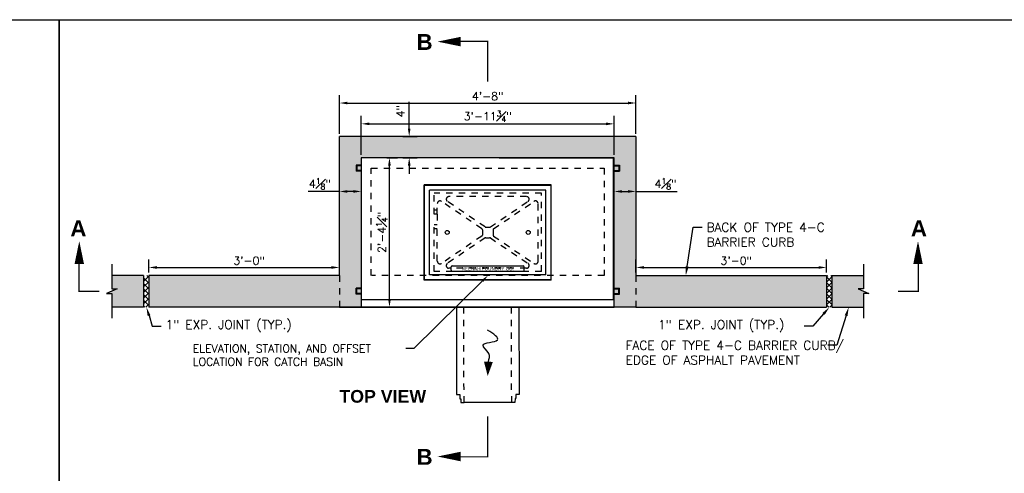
# Model space of a CAD drawing. Header units: feet. Extents: x 1489871 to 1489993, y 656800 to 656821.
# Tile 10 of 18: x 1489961.65 to 1489977.14, y 656813.56 to 656820.7. Entities that reach past the tile are written whole.
import ezdxf
from ezdxf import colors
from ezdxf.entities.mleader import LeaderData, LeaderLine
from ezdxf.enums import TextEntityAlignment as Align
from ezdxf.math import Vec2, Vec3

# ---------------------------------------------------------------- set-up
doc = ezdxf.new("R2010")
doc.units = ezdxf.units.FT
doc.header["$MEASUREMENT"] = 0
doc.linetypes.add('B', pattern=[0.3, 0.25, -0.05])
doc.linetypes.add('F', pattern=[0.15, 0.1, -0.05])
for name, color, linetype in [('DETAIL', 1, 'Continuous'), ('DETAIL-HATCH-PATT', 247, 'Continuous'), ('DETAILS', 4, 'Continuous'), ('HATCH', 247, 'Continuous'), ('P-HATCH', 247, 'Continuous'), ('text', 9, 'Continuous')]:
    doc.layers.add(name, color=color, linetype=linetype)
doc.layers.add('SCRATCH', color=94, linetype='Continuous', plot=False)
doc.styles.add('HOLLOW', font='HOLLOW', dxfattribs={"width": 0.8})
doc.styles.add('SIMPLEX', font='simplex.shx')
doc.styles.add('SOLID', font='arialbd.ttf')
doc.styles.get("Standard").update_dxf_attribs({"font": 'simplex.shx'})
doc.dimstyles.get("Standard").update_dxf_attribs({"dimtxt": 0.18, "dimasz": 0.18, "dimexe": 0.18, "dimexo": 0.0625, "dimgap": 0.09, "dimtad": 0, "dimtih": 1, "dimtoh": 1, "dimdec": 4, "dimzin": 0, "dimdsep": 46, "dimtxsty": 'Standard', "dimcen": 0.09, "dimadec": 0, "dimazin": 0, "dimtfac": 1, "dimtdec": 4, "dimtofl": 0, "dimtmove": 0, "dimatfit": 3, "dimfxl": 1, "dimtolj": 1, "dimtzin": 0, "dimarcsym": 0})

# ---------------------------------------------------------------- blocks, each defined once
blk = doc.blocks.new('*D342')
at = {"layer": 'DEFPOINTS', "color": 0, "linetype": 'Continuous', "transparency": 16777216}
for p in [(1489966.68, 656816.799), (1489963.68, 656816.674), (1489966.68, 656816.674)]:
    blk.add_point(p, dxfattribs=at)
at = {"layer": 'text', "color": 0, "linetype": 'Continuous', "lineweight": -2, "transparency": 16777216}
for p, q in [((1489963.68, 656816.718), (1489963.68, 656816.925)), ((1489966.68, 656816.718), (1489966.68, 656816.925)), ((1489963.806, 656816.799), (1489966.554, 656816.799))]:
    blk.add_line(p, q, dxfattribs=at)
at = {"layer": 'text', "color": 0, "linetype": 'Continuous', "transparency": 16777216}
for points in [[(1489963.806, 656816.82), (1489963.806, 656816.778), (1489963.68, 656816.799)], [(1489966.554, 656816.82), (1489966.554, 656816.778), (1489966.68, 656816.799)]]:
    blk.add_solid(points, dxfattribs=at)
at = {"layer": 'text', "color": 0, "linetype": 'Continuous', "transparency": 16777216, "insert": (1489965.258, 656816.906), "char_height": 0.126, "attachment_point": 5}
blk.add_mtext('\\A1;3\'-0"', dxfattribs=at)
blk = doc.blocks.new('*D343')
at = {"layer": 'DEFPOINTS', "color": 0, "linetype": 'Continuous', "transparency": 16777216}
for p in [(1489974.347, 656816.799), (1489971.347, 656816.674), (1489974.347, 656816.674)]:
    blk.add_point(p, dxfattribs=at)
at = {"layer": 'text', "color": 0, "linetype": 'Continuous', "lineweight": -2, "transparency": 16777216}
for p, q in [((1489971.347, 656816.718), (1489971.347, 656816.925)), ((1489974.347, 656816.718), (1489974.347, 656816.925)), ((1489971.473, 656816.799), (1489974.221, 656816.799))]:
    blk.add_line(p, q, dxfattribs=at)
at = {"layer": 'text', "color": 0, "linetype": 'Continuous', "transparency": 16777216}
for points in [[(1489971.473, 656816.82), (1489971.473, 656816.778), (1489971.347, 656816.799)], [(1489974.221, 656816.82), (1489974.221, 656816.778), (1489974.347, 656816.799)]]:
    blk.add_solid(points, dxfattribs=at)
at = {"layer": 'text', "color": 0, "linetype": 'Continuous', "transparency": 16777216, "insert": (1489972.925, 656816.906), "char_height": 0.126, "attachment_point": 5}
blk.add_mtext('\\A1;3\'-0"', dxfattribs=at)
blk = doc.blocks.new('*D344')
at = {"layer": 'DEFPOINTS', "color": 0, "linetype": 'Continuous', "transparency": 16777216}
for p in [(1489967.634, 656818.861), (1489967.778, 656818.861), (1489967.634, 656818.528)]:
    blk.add_point(p, dxfattribs=at)
at = {"layer": 'text', "color": 0, "linetype": 'Continuous', "lineweight": -2, "transparency": 16777216}
for p, q in [((1489967.778, 656818.987), (1489967.778, 656819.407)), ((1489967.677, 656818.861), (1489967.904, 656818.861)), ((1489967.677, 656818.528), (1489967.904, 656818.528)), ((1489967.778, 656818.402), (1489967.778, 656818.276))]:
    blk.add_line(p, q, dxfattribs=at)
at = {"layer": 'text', "color": 0, "linetype": 'Continuous', "transparency": 16777216}
for points in [[(1489967.757, 656818.987), (1489967.799, 656818.987), (1489967.778, 656818.861)], [(1489967.757, 656818.402), (1489967.799, 656818.402), (1489967.778, 656818.528)]]:
    blk.add_solid(points, dxfattribs=at)
at = {"layer": 'text', "color": 0, "linetype": 'Continuous', "transparency": 16777216, "insert": (1489967.64, 656819.26), "char_height": 0.126, "attachment_point": 5, "rotation": 90}
blk.add_mtext('\\A1;4"', dxfattribs=at)
blk = doc.blocks.new('*D345')
at = {"layer": 'DEFPOINTS', "color": 0, "linetype": 'Continuous', "transparency": 16777216}
for p in [(1489966.68, 656818.097), (1489966.68, 656817.996), (1489967.024, 656818.097)]:
    blk.add_point(p, dxfattribs=at)
at = {"layer": 'text', "color": 0, "linetype": 'Continuous', "lineweight": -2, "transparency": 16777216}
for p, q in [((1489966.68, 656817.996), (1489966.189, 656817.996)), ((1489966.898, 656817.996), (1489966.806, 656817.996))]:
    blk.add_line(p, q, dxfattribs=at)
at = {"layer": 'text', "color": 0, "linetype": 'Continuous', "transparency": 16777216}
for points in [[(1489966.806, 656818.017), (1489966.806, 656817.975), (1489966.68, 656817.996)], [(1489966.898, 656818.017), (1489966.898, 656817.975), (1489967.024, 656817.996)]]:
    blk.add_solid(points, dxfattribs=at)
at = {"layer": 'text', "color": 0, "linetype": 'Continuous', "transparency": 16777216, "insert": (1489966.372, 656818.116), "char_height": 0.126, "attachment_point": 5}
blk.add_mtext('\\A1;4{\\H0.7x;\\S1#8;}"', dxfattribs=at)
blk = doc.blocks.new('*D346')
at = {"layer": 'DEFPOINTS', "color": 0, "linetype": 'Continuous', "transparency": 16777216}
for p in [(1489971.003, 656818.097), (1489971.003, 656817.996), (1489971.347, 656818.097)]:
    blk.add_point(p, dxfattribs=at)
at = {"layer": 'text', "color": 0, "linetype": 'Continuous', "lineweight": -2, "transparency": 16777216}
for p, q in [((1489971.129, 656817.996), (1489971.221, 656817.996)), ((1489971.347, 656817.996), (1489971.996, 656817.996))]:
    blk.add_line(p, q, dxfattribs=at)
at = {"layer": 'text', "color": 0, "linetype": 'Continuous', "transparency": 16777216}
for points in [[(1489971.129, 656818.017), (1489971.129, 656817.975), (1489971.003, 656817.996)], [(1489971.221, 656818.017), (1489971.221, 656817.975), (1489971.347, 656817.996)]]:
    blk.add_solid(points, dxfattribs=at)
at = {"layer": 'text', "color": 0, "linetype": 'Continuous', "transparency": 16777216, "insert": (1489971.813, 656818.116), "char_height": 0.126, "attachment_point": 5}
blk.add_mtext('\\A1;4{\\H0.7x;\\S1#8;}"', dxfattribs=at)
blk = doc.blocks.new('*D347')
at = {"layer": 'DEFPOINTS', "color": 0, "linetype": 'Continuous', "transparency": 16777216}
for p in [(1489971.347, 656819.389), (1489966.68, 656818.861), (1489971.347, 656818.861)]:
    blk.add_point(p, dxfattribs=at)
at = {"layer": 'text', "color": 0, "linetype": 'Continuous', "lineweight": -2, "transparency": 16777216}
for p, q in [((1489966.68, 656818.905), (1489966.68, 656819.515)), ((1489966.806, 656819.389), (1489971.221, 656819.389)), ((1489971.347, 656818.905), (1489971.347, 656819.515))]:
    blk.add_line(p, q, dxfattribs=at)
at = {"layer": 'text', "color": 0, "linetype": 'Continuous', "transparency": 16777216}
for points in [[(1489966.806, 656819.41), (1489966.806, 656819.368), (1489966.68, 656819.389)], [(1489971.221, 656819.41), (1489971.221, 656819.368), (1489971.347, 656819.389)]]:
    blk.add_solid(points, dxfattribs=at)
at = {"layer": 'text', "color": 0, "linetype": 'Continuous', "transparency": 16777216, "insert": (1489969.014, 656819.496), "char_height": 0.126, "attachment_point": 5}
blk.add_mtext('\\A1;4\'-8"', dxfattribs=at)
blk = doc.blocks.new('*D358')
at = {"layer": 'DEFPOINTS', "color": 0, "linetype": 'Continuous', "transparency": 16777216}
for p in [(1489971.003, 656819.061), (1489967.024, 656818.528), (1489971.003, 656818.528)]:
    blk.add_point(p, dxfattribs=at)
at = {"layer": 'text', "color": 0, "linetype": 'Continuous', "lineweight": -2, "transparency": 16777216}
for p, q in [((1489967.024, 656818.572), (1489967.024, 656819.187)), ((1489971.003, 656818.572), (1489971.003, 656819.187)), ((1489967.15, 656819.061), (1489970.877, 656819.061))]:
    blk.add_line(p, q, dxfattribs=at)
at = {"layer": 'text', "color": 0, "linetype": 'Continuous', "transparency": 16777216}
for points in [[(1489967.15, 656819.082), (1489967.15, 656819.04), (1489967.024, 656819.061)], [(1489970.877, 656819.082), (1489970.877, 656819.04), (1489971.003, 656819.061)]]:
    blk.add_solid(points, dxfattribs=at)
at = {"layer": 'text', "color": 0, "linetype": 'Continuous', "transparency": 16777216, "insert": (1489969.014, 656819.18), "char_height": 0.126, "attachment_point": 5}
blk.add_mtext('\\A1;3\'-11{\\H0.7x;\\S3#4;}"', dxfattribs=at)
blk = doc.blocks.new('*D359')
at = {"layer": 'DEFPOINTS', "color": 0, "linetype": 'Continuous', "transparency": 16777216}
for p in [(1489967.384, 656818.528), (1489967.467, 656818.528), (1489967.384, 656816.174)]:
    blk.add_point(p, dxfattribs=at)
at = {"layer": 'text', "color": 0, "linetype": 'Continuous', "lineweight": -2, "transparency": 16777216}
for p, q in [((1489967.427, 656818.528), (1489967.593, 656818.528)), ((1489967.467, 656816.3), (1489967.467, 656818.402)), ((1489967.427, 656816.174), (1489967.593, 656816.174))]:
    blk.add_line(p, q, dxfattribs=at)
at = {"layer": 'text', "color": 0, "linetype": 'Continuous', "transparency": 16777216}
for points in [[(1489967.446, 656818.402), (1489967.488, 656818.402), (1489967.467, 656818.528)], [(1489967.446, 656816.3), (1489967.488, 656816.3), (1489967.467, 656816.174)]]:
    blk.add_solid(points, dxfattribs=at)
at = {"layer": 'text', "color": 0, "linetype": 'Continuous', "transparency": 16777216, "insert": (1489967.348, 656817.351), "char_height": 0.126, "attachment_point": 5, "rotation": 90}
blk.add_mtext('\\A1;2\'-4{\\H0.7x;\\S1#4;}"', dxfattribs=at)

msp = doc.modelspace()

# ---------------------------------------------------------------- hatches: boundary and pattern name
at = {"layer": 'DETAIL-HATCH-PATT', "linetype": 'Continuous'}
h = msp.add_hatch(dxfattribs=at)
h.set_pattern_fill('ANSI37', color=256, scale=0.5)
h.set_pattern_definition([(45, (1489792.06355, 656788.854184), (-0.044194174, 0.044194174), []), (135, (1489792.06355, 656788.854184), (-0.044194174, -0.044194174), [])])
h.paths.add_polyline_path([(1489963.6803, 656816.67392), (1489963.59697, 656816.67392), (1489963.59697, 656816.17392), (1489963.6803, 656816.17392)])
h = msp.add_hatch(dxfattribs=at)
h.set_pattern_fill('ANSI37', color=256, scale=0.5)
h.set_pattern_definition([(45, (1489792.75105, 656788.854184), (-0.044194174, 0.044194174), []), (135, (1489792.75105, 656788.854184), (-0.044194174, -0.044194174), [])])
h.paths.add_polyline_path([(1489974.34697, 656816.67392), (1489974.4303, 656816.67392), (1489974.4303, 656816.17392), (1489974.34697, 656816.17392)])
at = {"layer": 'HATCH', "linetype": 'Continuous'}
h = msp.add_hatch(color=255, dxfattribs=at)
h.dxf.hatch_style = 1
h.paths.add_polyline_path([(1489963.59697, 656816.67392), (1489963.09697, 656816.67392), (1489963.09697, 656816.46101), (1489963.18113, 656816.46101), (1489963.0128, 656816.38683), (1489963.09697, 656816.38683), (1489963.09697, 656816.17392), (1489963.59697, 656816.17392)])
h.paths.add_polyline_path([(1489966.6803, 656816.67392), (1489963.6803, 656816.67392), (1489963.6803, 656816.17392), (1489966.6803, 656816.17392)])
h = msp.add_hatch(color=255, dxfattribs=at)
h.dxf.hatch_style = 1
h.paths.add_polyline_path([(1489974.4303, 656816.67392), (1489974.9303, 656816.67392), (1489974.9303, 656816.46101), (1489974.84614, 656816.46101), (1489975.01446, 656816.38683), (1489974.9303, 656816.38683), (1489974.9303, 656816.17392), (1489974.4303, 656816.17392)])
h.paths.add_polyline_path([(1489971.34697, 656816.67392), (1489974.34697, 656816.67392), (1489974.34697, 656816.17392), (1489971.34697, 656816.17392)])
at = {"layer": 'P-HATCH', "linetype": 'Continuous'}
h = msp.add_hatch(dxfattribs=at)
h.set_pattern_fill('AR-CONC', color=256, scale=0.025)
h.set_pattern_definition([(50, (1489021.8395, 656794.59627), (0.179315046, -0.015688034), [0.01875, -0.20625]), (355, (1489021.8395, 656794.59627), (-0.034687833, 0.188048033), [0.015, -0.165]), (100.451444, (1489021.85444, 656794.59497), (0.144627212, 0.172359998), [0.015935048, -0.175285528]), (46.1842, (1489021.8395, 656794.64627), (0.266810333, -0.04137982), [0.028125, -0.309375]), (96.635635, (1489021.86173, 656794.64283), (0.233665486, 0.24352965), [0.023902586, -0.26292844]), (351.184164, (1489021.8395, 656794.64627), (0.23366549, 0.24352965), [0.0225, -0.2475]), (21, (1489021.8645, 656794.63377), (0.149226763, -0.100654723), [0.01875, -0.20625]), (326, (1489021.8645, 656794.63377), (0.060828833, 0.18128751), [0.015, -0.165]), (71.451445, (1489021.87693, 656794.62539), (0.210055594, 0.080632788), [0.015935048, -0.175285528]), (37.5, (1489021.8395, 656794.596274), (0.003039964, 0.0832234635), [0, -0.163, 0, -0.1675, 0, -0.165625]), (7.5, (1489021.8395, 656794.59627), (0.065767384, 0.098602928), [0, -0.0955, 0, -0.15925, 0, -0.063125]), (327.5, (1489021.78375, 656794.596274), (0.133455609, -0.005638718), [0, -0.0625, 0, -0.195, 0, -0.25875]), (317.5, (1489021.75875, 656794.59627), (0.145796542, 0.025026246), [0, -0.08125, 0, -0.1295, 0, -0.18375])])
h.paths.add_polyline_path([(1489971.34697, 656818.86142), (1489966.6803, 656818.86142), (1489966.6803, 656816.17392), (1489967.02405, 656816.17392), (1489967.02405, 656818.52808), (1489971.00322, 656818.52808), (1489971.00322, 656816.17392), (1489971.34697, 656816.17392)])

# ---------------------------------------------------------------- linework, layer by layer
at = {"layer": 'DETAIL', "color": 247, "linetype": 'F', "ltscale": 0.0625}
for p, q in [((1489969.85895, 656817.96715), (1489968.16832, 656817.96715)), ((1489968.16832, 656817.63902), (1489968.16832, 656817.96715)), ((1489968.92115, 656817.40908), (1489968.28543, 656817.83958)), ((1489968.97145, 656817.43792), (1489968.37932, 656817.8389)), ((1489969.62458, 656817.91506), (1489968.40269, 656817.91506)), ((1489969.05581, 656817.43792), (1489969.64794, 656817.8389)), ((1489969.10612, 656817.40908), (1489969.74183, 656817.83958)), ((1489969.85895, 656816.73486), (1489969.85895, 656817.96715)), ((1489968.2204, 656817.70152), (1489968.16832, 656817.70152)), ((1489968.2204, 656817.63902), (1489968.2204, 656817.80508)), ((1489969.80686, 656816.89693), (1489969.80686, 656817.80508)), ((1489968.2204, 656817.63902), (1489968.16832, 656817.63902)), ((1489968.2204, 656817.63902), (1489968.2204, 656817.47236)), ((1489968.16832, 656816.73486), (1489968.16832, 656817.47236)), ((1489968.2204, 656817.47236), (1489968.16832, 656817.47236)), ((1489968.2204, 656817.40986), (1489968.16832, 656817.40986)), ((1489968.2204, 656816.89693), (1489968.2204, 656817.47236)), ((1489968.9303, 656817.39183), (1489968.9303, 656817.31017)), ((1489968.98313, 656817.43433), (1489969.04413, 656817.43433)), ((1489969.09697, 656817.39183), (1489969.09697, 656817.31017)), ((1489968.92115, 656817.29292), (1489968.28543, 656816.86243)), ((1489968.97145, 656817.26408), (1489968.37932, 656816.86311)), ((1489968.98313, 656817.26767), (1489969.04413, 656817.26767)), ((1489969.05581, 656817.26408), (1489969.64794, 656816.86311)), ((1489969.10612, 656817.29292), (1489969.74183, 656816.86243)), ((1489969.62458, 656816.78694), (1489968.40269, 656816.78694)), ((1489969.85895, 656816.73486), (1489968.16832, 656816.73486))]:
    msp.add_line(p, q, dxfattribs=at)
at = {"layer": 'DETAIL'}
for p, q in [((1489963.09697, 656816.84868), (1489963.09697, 656816.46101)), ((1489974.9303, 656816.84868), (1489974.9303, 656816.46101)), ((1489963.18113, 656816.46101), (1489963.0128, 656816.38683)), ((1489963.09694, 656816.46101), (1489963.18113, 656816.46101)), ((1489974.84614, 656816.46101), (1489975.01446, 656816.38683)), ((1489974.93032, 656816.46101), (1489974.84614, 656816.46101)), ((1489963.0128, 656816.38683), (1489963.09697, 656816.38683)), ((1489963.09697, 656816.38683), (1489963.09697, 656815.99916)), ((1489974.9303, 656816.38683), (1489974.9303, 656815.99916)), ((1489975.01446, 656816.38683), (1489974.9303, 656816.38683))]:
    msp.add_line(p, q, dxfattribs=at)
at = {"layer": 'DETAIL', "linetype": 'Continuous'}
for p, q in [((1489968.5241, 656816.1729), (1489968.52445, 656814.79843)), ((1489969.50415, 656816.17392), (1489969.50665, 656814.79944)), ((1489968.52445, 656814.79843), (1489968.5725, 656814.79688)), ((1489968.5725, 656814.79688), (1489968.57424, 656814.73216)), ((1489968.57424, 656814.73216), (1489968.58817, 656814.73216)), ((1489968.58817, 656814.73216), (1489968.58852, 656814.67301)), ((1489969.44307, 656814.73304), (1489969.44284, 656814.6739)), ((1489969.457, 656814.73307), (1489969.44307, 656814.73304)), ((1489969.4586, 656814.7978), (1489969.457, 656814.73307)), ((1489969.50665, 656814.79944), (1489969.4586, 656814.7978)), ((1489968.58852, 656814.67301), (1489968.64068, 656814.67316)), ((1489969.44284, 656814.6739), (1489969.39068, 656814.67394))]:
    msp.add_line(p, q, dxfattribs=at)
at = {"layer": 'DETAIL', "linetype": 'F', "ltscale": 0.0625}
for p, q in [((1489968.64068, 656814.67316), (1489968.63883, 656816.17392)), ((1489969.39068, 656814.67394), (1489969.38942, 656816.17392))]:
    msp.add_line(p, q, dxfattribs=at)
at = {"layer": 'DETAIL', "linetype": 'Continuous'}
for points in [[(1489971.34697, 656818.86142), (1489966.6803, 656818.86142)], [(1489966.6803, 656816.67392), (1489966.6803, 656818.86142)], [(1489971.34697, 656818.86142), (1489971.34697, 656816.67392)], [(1489963.59697, 656816.67392), (1489963.09697, 656816.67392)], [(1489963.59697, 656816.67392), (1489963.59697, 656816.17392)], [(1489966.6803, 656816.67392), (1489963.6803, 656816.67392)], [(1489963.6803, 656816.67392), (1489963.6803, 656816.17392)], [(1489971.34697, 656816.67392), (1489974.34697, 656816.67392)], [(1489974.34697, 656816.67392), (1489974.34697, 656816.17392)], [(1489974.4303, 656816.67392), (1489974.9303, 656816.67392)], [(1489974.4303, 656816.67392), (1489974.4303, 656816.17392)], [(1489963.59697, 656816.17392), (1489963.09697, 656816.17392)], [(1489966.6803, 656816.17392), (1489963.6803, 656816.17392)], [(1489971.34697, 656816.17392), (1489966.6803, 656816.17392)], [(1489971.34697, 656816.17392), (1489974.34697, 656816.17392)], [(1489974.4303, 656816.17392), (1489974.9303, 656816.17392)], [(1489969.39068, 656814.67394), (1489968.64068, 656814.6727)]]:
    msp.add_lwpolyline(points, dxfattribs=at)
at = {"layer": 'DETAIL', "linetype": 'F', "ltscale": 0.0625}
for points in [[(1489967.1803, 656818.36142), (1489970.84697, 656818.36142)], [(1489967.1803, 656816.67392), (1489967.1803, 656818.36142)], [(1489970.84697, 656818.36142), (1489970.84697, 656816.67392)], [(1489966.6803, 656816.67392), (1489966.6803, 656816.17392)], [(1489970.84697, 656816.67392), (1489967.19072, 656816.67392)], [(1489971.34697, 656816.67392), (1489971.34697, 656816.17392)]]:
    msp.add_lwpolyline(points, dxfattribs=at)
at = {"layer": 'DETAIL', "flags": 128}
msp.add_lwpolyline([(1489969.01331, 656815.09045, 0, 0.14062, 0), (1489969.02437, 656815.3146, 0.14062, 0.14062, 0)], format="xyseb", dxfattribs=at)
at = {"layer": 'DETAIL', "color": 247, "linetype": 'F', "ltscale": 0.0625}
for centre, radius, start, end in [((1489968.26207, 656817.80508), 0.04167, 55.894814, 180), ((1489968.40269, 656817.8734), 0.04167, 90, 235.894814), ((1489969.62458, 656817.8734), 0.04167, 304.105186, 90), ((1489969.7652, 656817.80508), 0.04167, 0, 124.105186), ((1489968.90947, 656817.39183), 0.02083, 0, 55.894814), ((1489968.98313, 656817.45517), 0.02083, 235.894814, 270), ((1489969.04413, 656817.45517), 0.02083, 270, 304.105186), ((1489969.1178, 656817.39183), 0.02083, 124.105186, 180), ((1489968.90947, 656817.31017), 0.02083, 304.105186, 0), ((1489968.98313, 656817.24683), 0.02083, 90, 124.105186), ((1489969.04413, 656817.24683), 0.02083, 55.894814, 90), ((1489969.1178, 656817.31017), 0.02083, 180, 235.894814), ((1489968.26207, 656816.89693), 0.04167, 180, 304.105186), ((1489969.7652, 656816.89693), 0.04167, 235.894814, 0), ((1489968.40269, 656816.82861), 0.04167, 124.105186, 270), ((1489969.62458, 656816.82861), 0.04167, 270, 55.894814)]:
    msp.add_arc(centre, radius, start, end, dxfattribs=at)
at = {"layer": 'DETAIL'}
msp.add_spline([(1489969.02437, 656815.3146), (1489969.03069, 656815.44279), (1489968.93973, 656815.57396), (1489969.16704, 656815.65736), (1489969.01242, 656815.81367)], degree=3, dxfattribs=at)
at = {"layer": 'DETAILS', "color": 247}
for p, q in [((1489971.00322, 656818.52808), (1489967.02405, 656818.52808)), ((1489967.02405, 656818.52808), (1489967.02405, 656816.17392)), ((1489970.9928, 656818.52008), (1489969.19596, 656818.52008)), ((1489970.9928, 656816.28792), (1489970.9928, 656818.52008)), ((1489971.00322, 656816.17392), (1489971.00322, 656818.52808)), ((1489966.94072, 656818.40829), (1489966.94072, 656818.31454)), ((1489967.02405, 656818.40829), (1489966.94072, 656818.40829)), ((1489967.02405, 656818.31454), (1489966.94072, 656818.31454)), ((1489967.02405, 656818.39788), (1489966.95113, 656818.39788)), ((1489966.95113, 656818.39788), (1489966.95113, 656818.32496)), ((1489967.02405, 656818.32496), (1489966.95113, 656818.32496)), ((1489971.00322, 656818.40829), (1489971.08655, 656818.40829)), ((1489971.00322, 656818.39788), (1489971.07613, 656818.39788)), ((1489971.00322, 656818.32496), (1489971.07613, 656818.32496)), ((1489971.00322, 656818.31454), (1489971.08655, 656818.31454)), ((1489971.07613, 656818.39788), (1489971.07613, 656818.32496)), ((1489971.08655, 656818.40829), (1489971.08655, 656818.31454)), ((1489968.01363, 656816.601), (1489968.01363, 656818.101)), ((1489970.01363, 656818.101), (1489968.01363, 656818.101)), ((1489968.01884, 656818.09579), (1489970.00842, 656818.09579)), ((1489968.01884, 656816.60621), (1489968.01884, 656818.09579)), ((1489968.09697, 656816.68433), (1489968.09697, 656818.01767)), ((1489969.9303, 656818.01767), (1489968.09697, 656818.01767)), ((1489969.9303, 656816.68433), (1489969.9303, 656818.01767)), ((1489970.00842, 656818.09579), (1489970.00842, 656816.60621)), ((1489970.01363, 656816.601), (1489970.01363, 656818.101)), ((1489968.43811, 656816.75465), (1489968.43811, 656816.80673)), ((1489968.45374, 656816.82236), (1489969.57353, 656816.82236)), ((1489968.45374, 656816.73902), (1489969.57353, 656816.73902)), ((1489969.58915, 656816.75465), (1489969.58915, 656816.80673)), ((1489970.01363, 656816.601), (1489968.01363, 656816.601)), ((1489970.00842, 656816.60621), (1489968.01884, 656816.60621)), ((1489969.9303, 656816.68433), (1489968.09697, 656816.68433)), ((1489966.94072, 656816.37704), (1489966.94072, 656816.47079)), ((1489967.02405, 656816.47079), (1489966.94072, 656816.47079)), ((1489967.02405, 656816.46038), (1489966.95113, 656816.46038)), ((1489966.95113, 656816.38746), (1489966.95113, 656816.46038)), ((1489971.00322, 656816.47079), (1489971.08655, 656816.47079)), ((1489971.00322, 656816.46038), (1489971.07613, 656816.46038)), ((1489971.07613, 656816.38746), (1489971.07613, 656816.46038)), ((1489971.08655, 656816.37704), (1489971.08655, 656816.47079)), ((1489967.02405, 656816.37704), (1489966.94072, 656816.37704)), ((1489967.02405, 656816.38746), (1489966.95113, 656816.38746)), ((1489970.9928, 656816.28792), (1489967.02405, 656816.28792)), ((1489971.00322, 656816.38746), (1489971.07613, 656816.38746)), ((1489971.00322, 656816.37704), (1489971.08655, 656816.37704)), ((1489966.6803, 656816.17392), (1489971.00322, 656816.17392))]:
    msp.add_line(p, q, dxfattribs=at)
for centre in [(1489968.37561, 656817.351), (1489969.65165, 656817.351)]:
    msp.add_circle(centre, 0.03125, dxfattribs=at)
for centre, start, end in [((1489968.45374, 656816.80673), 90, 180), ((1489968.45374, 656816.75465), 180, 270), ((1489969.57353, 656816.80673), 0, 90), ((1489969.57353, 656816.75465), 270, 0)]:
    msp.add_arc(centre, 0.01562, start, end, dxfattribs=at)
at = {"layer": 'SCRATCH', "flags": 128}
for points in [[(1489931.89185, 656799.95158), (1489931.89185, 656820.70158), (1489962.26685, 656820.70158), (1489962.26685, 656799.95158)], [(1489962.26685, 656799.95158), (1489962.26685, 656820.70158), (1489992.64185, 656820.70158), (1489992.64185, 656799.95158)]]:
    msp.add_lwpolyline(points, close=True, dxfattribs=at)
at = {"layer": 'text', "linetype": 'Continuous'}
for points in [[(1489968.22365, 656820.35589, 0, 0.15, 0), (1489968.58649, 656820.35589, 0.15, 0.15, 0)], [(1489962.58503, 656817.2139, 0, 0.15, 0), (1489962.58503, 656816.85106, 0.15, 0.15, 0)], [(1489975.78598, 656817.2139, 0, 0.15, 0), (1489975.78598, 656816.85106, 0.15, 0.15, 0)], [(1489968.22394, 656813.82136, 0, 0.15, 0), (1489968.58678, 656813.82136, 0.15, 0.15, 0)]]:
    msp.add_lwpolyline(points, format="xyseb", dxfattribs=at)
at = {"layer": 'text', "linetype": 'B'}
for points in [[(1489968.56019, 656820.36023, 0.01875, 0.01875, 0), (1489969.01363, 656820.36023, 0.01875, 0.01875, 0), (1489969.01363, 656819.72497, 0, 0, 0)], [(1489962.5807, 656816.87736, 0.01875, 0.01875, 0), (1489962.5807, 656816.42392, 0.01875, 0.01875, 0), (1489962.89832, 656816.42392, 0, 0, 0)], [(1489975.79032, 656816.87736, 0.01875, 0.01875, 0), (1489975.79032, 656816.42392, 0.01875, 0.01875, 0), (1489975.47269, 656816.42392, 0, 0, 0)], [(1489968.56048, 656813.81702, 0.01875, 0.01875, 0), (1489969.01392, 656813.81702, 0.01875, 0.01875, 0), (1489969.01392, 656814.45228, 0, 0, 0)]]:
    msp.add_lwpolyline(points, format="xyseb", dxfattribs=at)

# ---------------------------------------------------------------- texts
at = {"layer": 'DETAILS', "color": 247, "style": 'HOLLOW'}
msp.add_text('NEENAH FOUNDRY CO.', height=0.0520833, dxfattribs=at).set_placement((1489969.01363, 656816.75465), align=Align.CENTER)
at = {"layer": 'text', "char_height": 0.25, "width": 0.351345, "attachment_point": 1}
for s, insert in [('{\\fArial|b1|i0|c0|p34;B}', (1489967.89346, 656820.4754)), ('{\\fArial|b1|i0|c0|p34;A}', (1489975.67441, 656817.54073)), ('{\\fArial|b1|i0|c0|p34;B}', (1489967.89375, 656813.94087))]:
    msp.add_mtext(s, dxfattribs=dict(at, insert=insert))
at = {"layer": 'text', "extrusion": (0, 0, -1), "insert": (1489962.6966, 656817.54073), "char_height": 0.25, "width": 0.351345, "attachment_point": 1, "text_direction": (-1, 0, 0)}
msp.add_mtext('{\\fArial|b1|i0|c0|p34;A}', dxfattribs=at)
at = {"layer": 'text', "color": 3, "insert": (1489967.36148, 656814.86923), "char_height": 0.2, "attachment_point": 2, "style": 'SOLID'}
msp.add_mtext('TOP VIEW', dxfattribs=at)

# ---------------------------------------------------------------- dimensions: what is measured, and where the dimension line sits
at = {"layer": 'text', "linetype": 'Continuous'}
for base, p1, p2, angle, text, override, picture, middle in [((1489971.34697, 656819.38949), (1489966.6803, 656818.86142), (1489971.34697, 656818.86142), 0, '4\'-8"', {"dimscale": 0.7, "dimgap": 0.045, "dimtad": 1, "dimtih": 0, "dimtoh": 0}, '*D347', (1489969.01363, 656819.38949)), ((1489967.7779, 656818.86142), (1489967.63366, 656818.52808), (1489967.63366, 656818.86142), 90, '4"', {"dimscale": 0.7, "dimtad": 1, "dimtih": 0, "dimtoh": 0}, '*D344', (1489967.7779, 656819.26042)), ((1489967.46743, 656818.52808), (1489967.38357, 656816.17392), (1489967.38357, 656818.52808), 90, '2\'-4{\\H0.7x;\\S1#4;}"', {"dimscale": 0.7, "dimgap": 0.045, "dimtad": 1, "dimtih": 0, "dimtoh": 0}, '*D359', (1489967.46743, 656817.351)), ((1489971.00322, 656817.99641), (1489971.34697, 656818.09716), (1489971.00322, 656818.09716), 180, '4{\\H0.7x;\\S1#8;}"', {"dimscale": 0.7, "dimgap": 0.045, "dimtad": 1, "dimtih": 0, "dimtoh": 0, "dimse1": 1, "dimse2": 1}, '*D346', (1489971.81317, 656817.99641)), ((1489966.6803, 656816.79937), (1489963.6803, 656816.67392), (1489966.6803, 656816.67392), 0, '3\'-0"', {"dimscale": 0.7, "dimgap": 0.045, "dimtad": 1, "dimtih": 0, "dimtoh": 0, "dimse1": 0, "dimse2": 0}, '*D342', (1489965.2581, 656816.79937)), ((1489974.34697, 656816.79937), (1489971.34697, 656816.67392), (1489974.34697, 656816.67392), 0, '3\'-0"', {"dimscale": 0.7, "dimgap": 0.045, "dimtad": 1, "dimtih": 0, "dimtoh": 0, "dimse1": 0, "dimse2": 0}, '*D343', (1489972.92477, 656816.79937))]:
    dim = msp.add_linear_dim(base=base, p1=p1, p2=p2, angle=angle, text=text, dimstyle='Standard', override=override, dxfattribs=at)
    dim.commit()
    dim.dimension.update_dxf_attribs({"geometry": picture, "text_midpoint": middle, "dimtype": 161})
for p1, p2, distance, text, override, picture, middle in [((1489967.02405, 656818.52808), (1489971.00322, 656818.52808), 0.53252, '3\'-11{\\H0.7x;\\S3#4;}"', {"dimscale": 0.7, "dimgap": 0.045, "dimtad": 1, "dimtih": 0, "dimtoh": 0}, '*D358', (1489969.01363, 656819.1803)), ((1489967.02405, 656818.09716), (1489966.6803, 656818.09716), 0.10076, '4{\\H0.7x;\\S1#8;}"', {"dimscale": 0.7, "dimgap": 0.045, "dimtad": 1, "dimtih": 0, "dimtoh": 0, "dimse1": 1, "dimse2": 1}, '*D345', (1489966.3716, 656818.11611))]:
    dim = msp.add_aligned_dim(p1=p1, p2=p2, distance=distance, text=text, dimstyle='Standard', override=override, dxfattribs=at)
    dim.commit()
    dim.dimension.update_dxf_attribs({"geometry": picture, "text_midpoint": middle})

# ---------------------------------------------------------------- leaders
ml = msp.add_multileader_mtext('Standard', dxfattribs=at)
ml.set_content('BACK OF TYPE 4-C BARRIER CURB', color=256, style='SIMPLEX')
ml.set_leader_properties(color=256, linetype='ByLayer', lineweight=-1)
ml.build(insert=Vec2(0, 0))
ml.multileader.update_dxf_attribs({"dogleg_length": 0.14, "arrow_head_size": 0.14})
ctx = ml.context
ctx.base_point, ctx.char_height, ctx.arrow_head_size, ctx.landing_gap_size, ctx.plane_origin = Vec3(1489972.38788, 656817.4316), 0.14, 0.14, 0.07, Vec3(1489970.49981, 656817.77756)
notes = []
notes.append((ctx, [(0, (1, 1, 0), (1489972.24788, 656817.4316), (1, 0), 0.14, [(0, [(1489972.13203, 656816.67392)], 0, [])])]))
ctx.mtext.insert, ctx.mtext.width, ctx.mtext.flow_direction = Vec3(1489972.45788, 656817.5016), 2.1770163, 5
at = {"layer": 'text'}
ml = msp.add_multileader_mtext('Standard', dxfattribs=at)
ml.set_content('ELEVATION, STATION, AND OFFSET LOCATION FOR CATCH BASIN', color=256)
ml.set_leader_properties(color=256, linetype='ByLayer', lineweight=-1)
ml.build(insert=Vec2(0, 0))
ml.multileader.update_dxf_attribs({"dogleg_length": 0.125, "arrow_head_size": 0.125})
ctx = ml.context
ctx.base_point, ctx.char_height, ctx.arrow_head_size, ctx.landing_gap_size, ctx.plane_origin = Vec3(1489964.29227, 656815.52198), 0.125, 0.125, 0.08, Vec3(1489967.5043, 656817.57075)
notes.append((ctx, [(1, (1, 1, 0), (1489967.85108, 656815.52198), (-1, 0), 0.125, [(0, [(1489969.01884, 656816.67392)], 0, [])])]))
ctx.mtext.insert, ctx.mtext.width, ctx.mtext.defined_height, ctx.mtext.flow_direction = Vec3(1489964.37227, 656815.58448), 3.2750595, 1.05266, 5
at = {"layer": 'text', "linetype": 'Continuous'}
ml = msp.add_multileader_mtext('Standard', dxfattribs=at)
ml.set_content('\\A1;{\\C9;1" EXP. JOINT (TYP.)}', color=256, style='SIMPLEX')
ml.set_leader_properties(color=256, linetype='ByLayer', lineweight=-1)
ml.build(insert=Vec2(0, 0))
ml.multileader.update_dxf_attribs({"dogleg_length": 0.14, "arrow_head_size": 0.14})
ctx = ml.context
ctx.base_point, ctx.char_height, ctx.arrow_head_size, ctx.landing_gap_size, ctx.plane_origin = Vec3(1489963.87302, 656815.87572), 0.14, 0.14, 0.07, Vec3(1489962.00984, 656816.09299)
notes.append((ctx, [(0, (1, 1, 0), (1489963.73302, 656815.87572), (1, 0), 0.14, [(0, [(1489963.64206, 656816.17392)], 0, [])])]))
ctx.mtext.insert, ctx.mtext.width, ctx.mtext.flow_direction = Vec3(1489963.94302, 656815.96905), 2.2762565, 5
ml = msp.add_multileader_mtext('Standard', dxfattribs=at)
ml.set_content('FACE OF TYPE 4-C BARRIER CURB/ EDGE OF ASPHALT PAVEMENT', color=256, style='SIMPLEX')
ml.set_leader_properties(color=256, linetype='ByLayer', lineweight=-1)
ml.build(insert=Vec2(0, 0))
ml.multileader.update_dxf_attribs({"dogleg_length": 0.14, "arrow_head_size": 0.14})
ctx = ml.context
ctx.base_point, ctx.char_height, ctx.arrow_head_size, ctx.landing_gap_size, ctx.plane_origin = Vec3(1489971.11411, 656815.57266), 0.14, 0.14, 0.07, Vec3(1489973.06438, 656816.03932)
notes.append((ctx, [(1, (1, 1, 0), (1489974.50745, 656815.57266), (-1, 0), 0.14, [(0, [(1489974.6966, 656816.17392)], 0, [])])]))
ctx.mtext.insert, ctx.mtext.width, ctx.mtext.flow_direction = Vec3(1489971.18411, 656815.64266), 3.8717062, 5
ml = msp.add_multileader_mtext('Standard', dxfattribs=at)
ml.set_content('\\A1;{\\C9;1" EXP. JOINT (TYP.)}', color=256, style='SIMPLEX')
ml.set_leader_properties(color=256, linetype='ByLayer', lineweight=-1)
ml.build(insert=Vec2(0, 0))
ml.multileader.update_dxf_attribs({"dogleg_length": 0.14, "arrow_head_size": 0.14})
ctx = ml.context
ctx.base_point, ctx.char_height, ctx.arrow_head_size, ctx.landing_gap_size, ctx.plane_origin = Vec3(1489971.62585, 656815.87572), 0.14, 0.14, 0.07, Vec3(1489972.75984, 656816.09299)
notes.append((ctx, [(1, (1, 1, 0), (1489974.13252, 656815.87572), (-1, 0), 0.14, [(0, [(1489974.39206, 656816.17392)], 0, [])])]))
ctx.mtext.insert, ctx.mtext.width, ctx.mtext.flow_direction = Vec3(1489971.69585, 656815.96905), 2.2762565, 5
for ctx, leaders in notes:
    for number, flags, end, landing, length, lines in leaders:
        leader = LeaderData()
        leader.index, (leader.has_last_leader_line, leader.has_dogleg_vector, leader.attachment_direction) = number, flags
        leader.last_leader_point, leader.dogleg_vector, leader.dogleg_length = Vec3(end), Vec3(landing), length
        for number, points, colour, breaks in lines:
            line = LeaderLine()
            line.index, line.vertices, line.color, line.breaks = number, Vec3.list(points), colors.encode_raw_color(colour), breaks
            leader.lines.append(line)
        ctx.leaders.append(leader)

doc.saveas('drawing.dxf')
